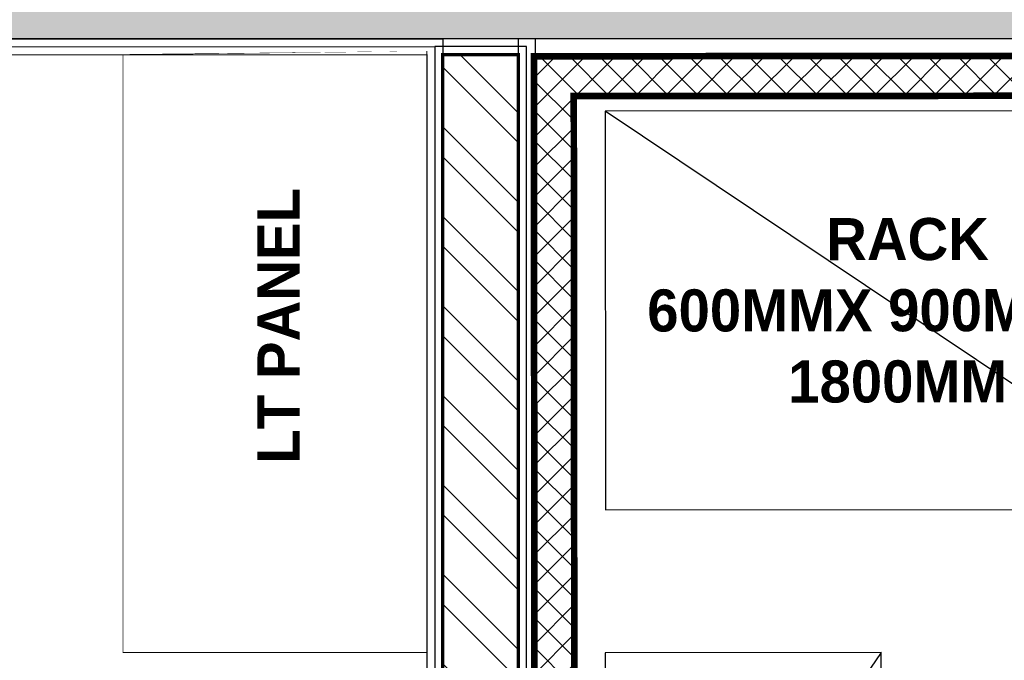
# Model space of a CAD drawing. Header units: millimetres. Extents: x -115221 to 194496, y -122556 to 375476.
# Tile 110 of 169: x 103213 to 104695, y -2933 to -1969. Entities that reach past the tile are written whole.
import ezdxf

# ---------------------------------------------------------------- set-up
doc = ezdxf.new("R2010")
doc.units = ezdxf.units.MM
doc.layers.add('WWDS FURNITURE LAYOUT', color=8, linetype='Continuous')
doc.styles.add('har', font='GOTHICB.TTF')

# ---------------------------------------------------------------- blocks, each defined once
blk = doc.blocks.new('TRAY SMALL')
at = {"ltscale": 50}
h = blk.add_hatch(dxfattribs=at)
h.set_pattern_fill('ANSI33', color=256, scale=20, angle=45, style=0)
h.set_pattern_definition([(90, (0, 1.26926752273e-05), (-5, 9e-16), []), (90, (2.499999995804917, 2.500012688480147), (-5, 9e-16), [2.5, -1.25])])
h.paths.add_polyline_path([(0, 16.00001269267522), (23, 16.00001269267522), (23, 1.26926752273e-05), (0, 1.26926752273e-05)])
blk.add_line((23, 16.00001269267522), (0, 1.26926752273e-05), dxfattribs=at)
blk.add_lwpolyline([(0, 16.00001269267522), (23, 16.00001269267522), (23, 1.26926752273e-05), (0, 1.26926752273e-05)], close=True, dxfattribs=at)
blk = doc.blocks.new('FUR R0')
at = {"layer": 'WWDS FURNITURE LAYOUT'}
h = blk.add_hatch(color=8, dxfattribs=at)
h.dxf.hatch_style = 1
h.paths.add_polyline_path([(50.02511279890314, -750.0000012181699), (50.02511279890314, -649.8646200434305), (-604.9748915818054, -650.0000011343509), (-604.9748915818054, 2849.78904190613), (-7299.981601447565, 2849.78904190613), (-7299.981601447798, 1626.859528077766), (-7199.981601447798, 1626.859528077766), (-7199.981601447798, 2749.78904190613), (-704.9119692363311, 2749.78904190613), (-704.6975605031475, -749.999987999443)])
at = {"layer": 'WWDS FURNITURE LAYOUT', "ltscale": 50}
h = blk.add_hatch(dxfattribs=at)
h.set_pattern_fill('ANSI32', color=8, scale=10, angle=90)
h.set_pattern_definition([(135, (2820350.548242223, -1653303.309144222), (-67.35192090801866, -67.35192090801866), []), (135, (2820350.548242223, -1653258.407844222), (-67.35192090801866, -67.35192090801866), [])])
h.paths.add_polyline_path([(-5338.719459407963, 952.8296316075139), (-5338.703003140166, 2725.824134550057), (-5224.921760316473, 2725.824134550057), (-5224.938216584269, 952.8296316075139)])
h = blk.add_hatch(dxfattribs=at)
h.set_pattern_fill('ANSI37', color=8, scale=10, angle=-180)
h.set_pattern_definition([(225, (-1707085.583079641, -2849989.468763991), (22.45064030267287, -22.4506403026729), []), (314.9999999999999, (-1707085.583079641, -2849989.468763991), (22.4506403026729, 22.45064030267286), [])])
h.paths.add_polyline_path([(-5141.571202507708, 2663.431549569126), (-5140.313038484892, 1116.35997544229), (-3247.953979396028, 1117.670724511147), (-3249.212143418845, 2664.742298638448)], flags=16)
h.paths.add_polyline_path([(-5201.617960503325, 2723.384755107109), (-5200.266244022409, 1056.313217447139), (-3187.907221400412, 1057.717518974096), (-3189.258937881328, 2724.789056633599)])
at = {"layer": 'WWDS FURNITURE LAYOUT', "color": 8}
for points, const_width in [([(50.02511279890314, -750.0000012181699), (50.02511279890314, -649.8646200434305), (-604.9748915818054, -650.0000011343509), (-604.9748915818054, 2849.78904190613), (-7299.981601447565, 2849.78904190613), (-7299.981601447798, 1626.859528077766), (-7199.981601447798, 1626.859528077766), (-7199.981601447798, 2749.78904190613), (-704.9119692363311, 2749.78904190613), (-704.6975605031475, -749.999987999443)], 2), ([(-5338.719459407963, 952.8296316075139), (-5338.703003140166, 2725.824134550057), (-5224.921760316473, 2725.824134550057), (-5224.938216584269, 952.8296316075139)], 5.066666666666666)]:
    blk.add_lwpolyline(points, close=True, dxfattribs=dict(at, const_width=const_width))
for points in [[(-7335.356601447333, 1626.859528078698), (-7199.981601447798, 1626.859528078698), (-7199.981601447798, 2749.78904190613), (-5338.718866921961, 2749.877473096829), (-5338.719459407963, 952.8296316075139), (-5224.938216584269, 952.8296316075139), (-5224.938216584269, 2749.877473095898), (-5335.021337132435, 2749.789041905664)], [(-7335.356601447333, 1602.859528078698), (-7175.981601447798, 1602.859528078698), (-7175.981601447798, 2725.78904190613), (-5362.718875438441, 2725.877473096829), (-5362.719467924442, 928.8296316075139), (-5200.896319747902, 928.8393955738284), (-5199.068501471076, 2749.793901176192), (-5348.891052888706, 2749.784182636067)], [(-7335.356601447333, 1614.859528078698), (-7187.981601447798, 1614.859528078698), (-7187.981601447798, 2737.78904190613), (-5350.718871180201, 2737.877473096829), (-5350.719463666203, 940.8296316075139), (-5212.938216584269, 940.8296316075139), (-5212.938216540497, 2737.965899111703), (-5350.718871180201, 2737.877473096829)]]:
    blk.add_lwpolyline(points, dxfattribs=at)
at = {"layer": 'WWDS FURNITURE LAYOUT', "color": 8, "linetype": 'ByBlock', "const_width": 1.27}
blk.add_lwpolyline([(-5819.919191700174, 2725.811300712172), (-5819.919191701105, 1825.811300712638), (-5362.719191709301, 1825.811300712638), (-5362.719191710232, 2725.811300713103)], close=True, dxfattribs=at)
at = {"layer": 'WWDS FURNITURE LAYOUT', "color": 8, "ltscale": 50, "const_width": 10}
for points in [[(-5201.617960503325, 2723.384755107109), (-5200.266244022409, 1056.313217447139), (-3187.907221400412, 1057.717518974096), (-3189.258937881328, 2724.789056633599)], [(-5141.571202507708, 2663.431549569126), (-5140.313038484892, 1116.35997544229), (-3247.953979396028, 1117.670724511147), (-3249.212143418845, 2664.742298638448)]]:
    blk.add_lwpolyline(points, close=True, dxfattribs=at)
at = {"layer": 'WWDS FURNITURE LAYOUT', "color": 8}
blk.add_lwpolyline([(-4194.439663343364, 2641.275399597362), (-5094.439389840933, 2640.573756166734), (-5093.971627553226, 2040.573938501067), (-4193.971901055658, 2041.275581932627)], close=True, dxfattribs=at)
at = {"layer": 'WWDS FURNITURE LAYOUT', "color": 8, "ltscale": 50}
blk.add_lwpolyline([(-4199.816767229, 2041.507964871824), (-5094.439389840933, 2640.573756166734)], dxfattribs=at)
at = {"layer": 'WWDS FURNITURE LAYOUT', "color": 8, "xscale": -25.95848190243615, "yscale": 25.95848190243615, "zscale": 25.95848190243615, "rotation": 270.0446680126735}
blk.add_blockref('TRAY SMALL', (-5093.746446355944, 1228.311263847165, 0.301435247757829), dxfattribs=at)
at = {"layer": 'WWDS FURNITURE LAYOUT', "color": 8, "style": 'har'}
for s, height, rotation, p in [('LT PANEL', 63.5, 89.99783946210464, (-5554.135656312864, 2110.053718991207)), ('RACK', 63.33333333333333, 0.0527077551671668, (-4761.60565731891, 2416.408033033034)), ('600MMX 900MM X', 63.33333333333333, 0.0527077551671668, (-5031.007314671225, 2309.01158243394)), ('1800MM', 63.33333333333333, 0.0527077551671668, (-4818.843347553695, 2202.058135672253))]:
    blk.add_text(s, height=height, rotation=rotation, dxfattribs=at).set_placement(p)

msp = doc.modelspace()

# ---------------------------------------------------------------- block references
at = {"layer": 'WWDS FURNITURE LAYOUT'}
msp.add_blockref('FUR R0', (109188.4395991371, -4747.152846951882), dxfattribs=at)

doc.saveas('drawing.dxf')
